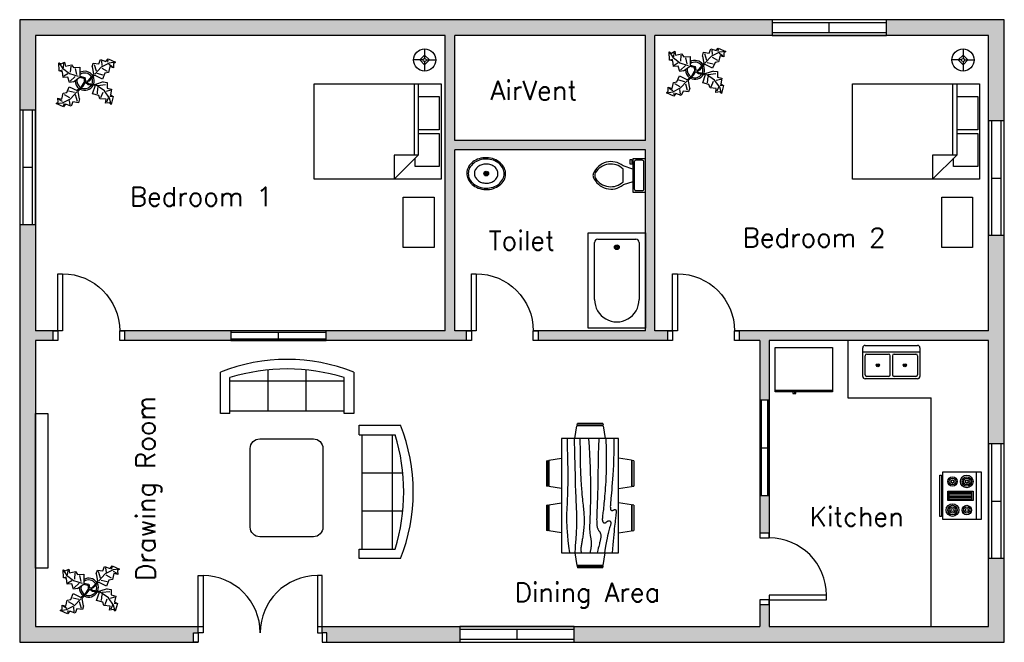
# Model space of a CAD drawing. Header units: inches. Extents: x 239 to 859, y 108 to 500.
import ezdxf

# ---------------------------------------------------------------- set-up
doc = ezdxf.new("R2010")
doc.units = ezdxf.units.IN
for name, color, linetype in [('Blocks', 4, 'Continuous'), ('Door', 6, 'Continuous'), ('Furn', 113, 'Continuous'), ('Hatches', 3, 'Continuous'), ('Text', 2, 'Continuous'), ('Window', 30, 'Continuous')]:
    doc.layers.add(name, color=color, linetype=linetype)
doc.styles.get("Standard").update_dxf_attribs({"font": 'simplex.shx'})

# ---------------------------------------------------------------- blocks, each defined once
blk = doc.blocks.new('Door2')
at = {"layer": 'Door'}
for points in [[(-78, 6), (-81, 6), (-81, 42), (-78, 42)], [(-6, 6), (-3, 6), (-3, 42), (-6, 42)], [(-81, 0), (-84, 0), (-84, 6), (-81, 6)], [(-3, 0), (0, 0), (0, 6), (-3, 6)]]:
    blk.add_lwpolyline(points, close=True, dxfattribs=at)
for centre, start, end in [((-78, 6), 0, 90), ((-6, 6), 90, 180)]:
    blk.add_arc(centre, 36, start, end, dxfattribs=at)
blk = doc.blocks.new('Window2')
at = {"layer": 'Window'}
for p, q in [((0, 10), (-72, 10)), ((-72, 10), (-72, 0)), ((0, 8), (-72, 8)), ((-36, 2), (-36, 8)), ((0, 0), (0, 10)), ((-72, 2), (0, 2)), ((-72, 0), (0, 0))]:
    blk.add_line(p, q, dxfattribs=at)
blk = doc.blocks.new('Door1')
at = {"layer": 'Door'}
for points in [[(-6, 6), (-3, 6), (-3, 42), (-6, 42)], [(-45, 0), (-42, 0), (-42, 6), (-45, 6)], [(-3, 0), (0, 0), (0, 6), (-3, 6)]]:
    blk.add_lwpolyline(points, close=True, dxfattribs=at)
blk.add_arc((-6, 6), 36, 90, 180, dxfattribs=at)
blk = doc.blocks.new('Window1')
at = {"layer": 'Window'}
for p, q in [((0, 6), (-60, 6)), ((-60, 6), (-60, 0)), ((0, 5), (-60, 5)), ((-60, 1), (0, 1)), ((-60, 0), (0, 0)), ((-30, 1), (-30, 5)), ((0, 0), (0, 6))]:
    blk.add_line(p, q, dxfattribs=at)
blk = doc.blocks.new('Bath Tub - 26 x 60 in.')
for p, q in [((8, -18), (10, -18)), ((9, -17), (9, -19))]:
    blk.add_line(p, q)
blk.add_lwpolyline([(0, -36), (0, 0), (60, 0), (60, -36)], close=True)
for points in [[(4, -30), (4, -6)], [(6, -4), (42, -4)], [(42, -32), (6, -32)]]:
    blk.add_lwpolyline(points)
for radius in [1.5, 1]:
    blk.add_circle((9, -18), radius)
for centre, radius, start, end in [((5.75, -5.75), 1.77, 81.8699, 188.1301), ((42, -18), 14, 270, 90), ((5.75, -30.25), 1.77, 171.8699, 278.1301)]:
    blk.add_arc(centre, radius, start, end)
blk = doc.blocks.new('Toilet - top')
for p, q in [((9.5, -6), (9.5, -2)), ((-10, -8.5), (-8, -8.5)), ((-10, -9.5), (-10, -8.5)), ((-7, -9.5), (-10, -9.5)), ((-8, -8.5), (-8, -8)), ((-7, -8), (-7, -9.5)), ((-4, -8), (-6, -14)), ((4, -8), (6, -14)), ((4, -14), (-4, -14))]:
    blk.add_line(p, q)
blk.add_lwpolyline([(10.5, -8), (10.5, 0), (-10.5, 0), (-10.5, -8)], close=True)
for points in [[(-9.5, -2), (-9.5, -6)], [(8.5, -1), (-8.5, -1)], [(-8.5, -7), (8.5, -7)]]:
    blk.add_lwpolyline(points)
for centre, radius, start, end in [((-8.62, -1.88), 0.884, 81.8699, 188.1301), ((-8.62, -6.12), 0.884, 171.8699, 278.1301), ((8.62, -1.88), 0.884, 351.8699, 98.1301), ((8.62, -6.12), 0.884, 261.8699, 8.1301), ((3.52, -21.58), 12.17, 141.46911, 247.97143), ((4.2, -21.82), 11.33, 136.36773, 238.94682), ((-3.52, -21.58), 12.17, 292.02843, 38.53071), ((-4.2, -21.82), 11.33, 301.05301, 43.63209), ((0, -27.88), 4, 245.73182, 294.26817), ((0, -29), 4, 254.86053, 285.13947)]:
    blk.add_arc(centre, radius, start, end)
blk = doc.blocks.new('Sink - Oval top')
for p, q in [((-1, 0), (1, 0)), ((0, 1), (0, -1))]:
    blk.add_line(p, q)
at = {"linetype": 'Continuous'}
for points in [[(-12.23, 0.39, 0.117634), (-11.46, -3.36, 0.104469), (-8.88, -6.8, 0.090016), (-5.08, -9.07, 0.08192), (-0.32, -10.02, 0.08192), (4.49, -9.38, 0.090016), (8.42, -7.36, 0.104469), (11.22, -4.09, 0.117634), (12.23, -0.39, 0.117634), (11.46, 3.36, 0.104469), (8.88, 6.8, 0.090016), (5.08, 9.07, 0.08192), (0.32, 10.02, 0.08192), (-4.49, 9.38, 0.090016), (-8.42, 7.36, 0.104469), (-11.22, 4.09, 0.117634)], [(-11.29, 0.16, 0.118622), (-10.52, -3.25, 0.104678), (-8.07, -6.36, 0.089562), (-4.54, -8.37, 0.081185), (-0.13, -9.15, 0.081185), (4.3, -8.49, 0.089562), (7.89, -6.58, 0.104678), (10.42, -3.55, 0.118622), (11.29, -0.16, 0.118622), (10.52, 3.25, 0.104678), (8.07, 6.36, 0.089562), (4.54, 8.37, 0.081185), (0.13, 9.15, 0.081185), (-4.3, 8.49, 0.089562), (-7.89, 6.58, 0.104678), (-10.42, 3.55, 0.118622)], [(-7.42, 0.08, 0.118283), (-6.91, -2.17, 0.104607), (-5.29, -4.21, 0.089718), (-2.97, -5.53, 0.081436), (-0.07, -6.04, 0.081436), (2.84, -5.59, 0.089718), (5.2, -4.33, 0.104607), (6.86, -2.32, 0.118283), (7.42, -0.08, 0.118283), (6.91, 2.17, 0.104607), (5.29, 4.21, 0.089718), (2.97, 5.53, 0.081436), (0.07, 6.04, 0.081436), (-2.84, 5.59, 0.089718), (-5.2, 4.33, 0.104607), (-6.86, 2.32, 0.118283)]]:
    blk.add_lwpolyline(points, format="xyb", close=True, dxfattribs=at)
for radius in [1.5, 1]:
    blk.add_circle((0, 0), radius)
blk = doc.blocks.new('Dining Set - 36 x 72 in.')
at = {"linetype": 'Continuous'}
for p, q in [((-22.2343, 26.00059), (-23.4847, 17.99762)), ((-22.2304, 26), (-5.7608, 26)), ((-22, 27.5), (-22.1562, 26.50042)), ((-5.8416, 26.5), (-22.1534, 26.5)), ((-22, 27.5), (-6, 27.5)), ((-5.8437, 26.49966), (-6, 27.5)), ((-4.5152, 17.99762), (-5.7655, 25.99926)), ((5.7657, 26.00059), (4.5153, 17.99762)), ((5.7696, 26), (22.2392, 26)), ((6, 27.5), (5.8438, 26.50042)), ((22.1584, 26.5), (5.8466, 26.5)), ((6, 27.5), (22, 27.5)), ((22.1563, 26.49966), (22, 27.5)), ((23.4848, 17.99762), (22.2345, 25.99926)), ((36, 18), (-36, 18)), ((-36, 18), (-36, -18)), ((36, -18), (36, 18)), ((-45.5, 8), (-44.5004, 8.15617)), ((-45.5, 8), (-45.5, -8)), ((-44.5, -8.15843), (-44.5, 8.15338)), ((-44.0006, 8.23428), (-35.9976, 9.48474)), ((-44, 8.23041), (-44, -8.23915)), ((44.0006, 8.23428), (35.9976, 9.48474)), ((44, 8.23041), (44, -8.23915)), ((44.5, -8.15843), (44.5, 8.15338)), ((45.5, 8), (44.5005, 8.15617)), ((45.5, 8), (45.5, -8)), ((-44.4997, -8.15631), (-45.5, -8)), ((-35.9976, -9.48476), (-43.9993, -8.2345)), ((35.9976, -9.48476), (43.9993, -8.2345)), ((44.4997, -8.15631), (45.5, -8)), ((-36, -18), (36, -18)), ((-22.2343, -26.0006), (-23.4847, -17.99762)), ((-4.5152, -17.99762), (-5.7655, -25.99928)), ((5.7657, -26.0006), (4.5153, -17.99762)), ((23.4848, -17.99762), (22.2345, -25.99928)), ((-22.2304, -26), (-5.7608, -26)), ((-22, -27.5), (-22.1562, -26.50044)), ((-5.8416, -26.5), (-22.1534, -26.5)), ((-22, -27.5), (-6, -27.5)), ((-5.8437, -26.49967), (-6, -27.5)), ((5.7696, -26), (22.2392, -26)), ((6, -27.5), (5.8438, -26.50044)), ((22.1584, -26.5), (5.8466, -26.5)), ((6, -27.5), (22, -27.5)), ((22.1563, -26.49967), (22, -27.5))]:
    blk.add_line(p, q, dxfattribs=at)
for points in [[(-36, 15), (-31.1772, 14.97754), (-26.8079, 14.91406), (-22.8538, 14.81543), (-19.276, 14.6875), (-16.0362, 14.53613), (-13.0957, 14.36718), (-10.4159, 14.18652), (-7.9583, 14), (-5.6904, 13.81315), (-3.6035, 13.63021), (-1.6954, 13.45508), (0.0365, 13.29166), (1.5945, 13.14388), (2.9811, 13.01562), (4.1988, 12.9108), (5.25, 12.83333), (6.1393, 12.78613), (6.8802, 12.76823), (7.4883, 12.77767), (7.9792, 12.8125), (8.3685, 12.87077), (8.6719, 12.95052), (8.9049, 13.0498), (9.0833, 13.16666), (9.2205, 13.29899), (9.3216, 13.44401), (9.3895, 13.59879), (9.4271, 13.76041), (9.4373, 13.92594), (9.4232, 14.09245), (9.3875, 14.257), (9.3333, 14.41666), (9.2638, 14.56917), (9.1836, 14.71484), (9.0975, 14.85465), (9.0104, 14.98958), (8.9272, 15.1206), (8.8529, 15.2487), (8.7922, 15.37483), (8.75, 15.5), (8.7305, 15.62467), (8.7344, 15.74739), (8.7617, 15.86621), (8.8125, 15.97916), (8.8867, 16.08431), (8.9844, 16.17968), (9.1055, 16.26334), (9.25, 16.33333), (9.4189, 16.38802), (9.6172, 16.42708), (9.8506, 16.45052), (10.125, 16.45833), (10.4463, 16.45052), (10.8203, 16.42708), (11.2529, 16.38802), (11.75, 16.33333), (12.3184, 16.26318), (12.9694, 16.17838), (13.7151, 16.07991), (14.5677, 15.96875), (15.5395, 15.84586), (16.6426, 15.71224), (17.8893, 15.56884), (19.2917, 15.41666), (20.859, 15.25667), (22.5879, 15.08984), (24.4721, 14.91715), (26.5052, 14.73958), (28.6809, 14.5581), (30.9929, 14.3737), (33.4347, 14.18733), (36, 14)], [(-36, 10), (-28.9766, 10.14274), (-23.1725, 10.20442), (-18.4241, 10.19775), (-14.5677, 10.13541), (-11.4399, 10.03011), (-8.877, 9.89453), (-6.7154, 9.74137), (-4.7917, 9.58333), (-2.9698, 9.43082), (-1.2246, 9.28515), (0.4415, 9.14534), (2.026, 9.01041), (3.5266, 8.87939), (4.9408, 8.7513), (6.266, 8.62516), (7.5, 8.5), (8.6411, 8.37549), (9.6914, 8.2539), (10.6538, 8.13818), (11.5312, 8.03125), (12.3267, 7.93603), (13.043, 7.85547), (13.6831, 7.79248), (14.25, 7.75), (14.7471, 7.7303), (15.1797, 7.73307), (15.5537, 7.75732), (15.875, 7.80208), (16.1494, 7.86637), (16.3828, 7.94922), (16.5811, 8.04964), (16.75, 8.16666), (16.8944, 8.29915), (17.0143, 8.44531), (17.1089, 8.60319), (17.1771, 8.77083), (17.218, 8.94629), (17.2305, 9.1276), (17.2137, 9.31282), (17.1667, 9.5), (17.0895, 9.6875), (16.987, 9.875), (16.8649, 10.0625), (16.7292, 10.25), (16.5856, 10.4375), (16.4401, 10.625), (16.2985, 10.8125), (16.1667, 11), (16.05, 11.18733), (15.9518, 11.3737), (15.8752, 11.5581), (15.8229, 11.73958), (15.798, 11.91715), (15.8034, 12.08984), (15.842, 12.25667), (15.9167, 12.41666), (16.0295, 12.56836), (16.1784, 12.70833), (16.3605, 12.83268), (16.5729, 12.9375), (16.8127, 13.01888), (17.0768, 13.07291), (17.3625, 13.0957), (17.6667, 13.08333), (17.9894, 13.03312), (18.3418, 12.94726), (18.7382, 12.82918), (19.1927, 12.68229), (19.7195, 12.51001), (20.3327, 12.31575), (21.0465, 12.10294), (21.875, 11.875), (22.8357, 11.63354), (23.959, 11.37304), (25.2786, 11.08618), (26.8282, 10.76562), (28.6414, 10.40405), (30.752, 9.99414), (33.1936, 9.52856), (36, 9)], [(-36, 5.5), (-30.7157, 5.3348), (-26.069, 5.20963), (-21.9946, 5.11767), (-18.4271, 5.05208), (-15.3009, 5.00602), (-12.5508, 4.97265), (-10.1112, 4.94515), (-7.9167, 4.91666), (-5.909, 4.88167), (-4.0586, 4.83984), (-2.3429, 4.79215), (-0.7396, 4.73958), (0.7739, 4.6831), (2.22, 4.6237), (3.6213, 4.56233), (5, 4.5), (6.373, 4.43782), (7.7344, 4.3776), (9.0723, 4.32129), (10.375, 4.27083), (11.6309, 4.22819), (12.8281, 4.19531), (13.9551, 4.17415), (15, 4.16666), (15.954, 4.17448), (16.819, 4.19791), (17.6001, 4.23698), (18.3021, 4.29166), (18.9299, 4.36198), (19.4883, 4.44791), (19.9823, 4.54948), (20.4167, 4.66666), (20.7969, 4.79899), (21.1302, 4.94401), (21.4245, 5.09879), (21.6875, 5.26041), (21.9271, 5.42594), (22.1511, 5.59245), (22.3672, 5.757), (22.5834, 5.91666), (22.8065, 6.06868), (23.0404, 6.21093), (23.2879, 6.34147), (23.5521, 6.45833), (23.8358, 6.55957), (24.142, 6.64323), (24.4735, 6.70735), (24.8334, 6.75), (25.2235, 6.76969), (25.642, 6.76692), (26.0858, 6.74267), (26.5521, 6.69791), (27.0379, 6.63362), (27.5404, 6.55078), (28.0565, 6.45036), (28.5834, 6.33333), (29.1242, 6.19987), (29.7071, 6.04687), (30.3661, 5.87044), (31.1354, 5.66666), (32.0493, 5.43164), (33.142, 5.16146), (34.4475, 4.85221), (36, 4.5)], [(-36, -1), (-30.7915, -0.6591), (-26.0195, -0.38216), (-21.6519, -0.16284), (-17.6563, 0.00521), (-14.0005, 0.12833), (-10.6523, 0.21289), (-7.5796, 0.26522), (-4.75, 0.29166), (-2.134, 0.29793), (0.2878, 0.28711), (2.5317, 0.26163), (4.6146, 0.22396), (6.5529, 0.17651), (8.3633, 0.12174), (10.0623, 0.06209), (11.6667, 0), (13.1899, -0.06201), (14.6341, -0.1211), (15.9982, -0.17432), (17.2813, -0.21875), (18.4823, -0.25147), (19.6003, -0.26953), (20.6343, -0.27002), (21.5834, -0.25), (22.4481, -0.20768), (23.2357, -0.14584), (23.9549, -0.06836), (24.6146, 0.02083), (25.2235, 0.11784), (25.7904, 0.21875), (26.3241, 0.31966), (26.8334, 0.41666), (27.3265, 0.50618), (27.8099, 0.58593), (28.2894, 0.65397), (28.7709, 0.70833), (29.2601, 0.74707), (29.763, 0.76823), (30.2855, 0.76985), (30.8334, 0.75), (31.4088, 0.70784), (31.9994, 0.64713), (32.589, 0.57275), (33.1615, 0.48958), (33.7008, 0.4025), (34.1908, 0.3164), (34.6153, 0.23616), (34.9584, 0.16666), (35.2099, 0.11165), (35.3848, 0.07031), (35.504, 0.04069), (35.5886, 0.02083), (35.6594, 0.00879), (35.7377, 0.0026), (35.8442, 0.00032), (36, 0)], [(-36, -6.5), (-27.1843, -6.31267), (-20.084, -6.1263), (-14.469, -5.9419), (-10.1094, -5.76042), (-6.7752, -5.58285), (-4.2363, -5.41016), (-2.2629, -5.24333), (-0.625, -5.08334), (0.8708, -4.93099), (2.2715, -4.78646), (3.5872, -4.64974), (4.8281, -4.52084), (6.0046, -4.39974), (7.127, -4.28646), (8.2053, -4.18099), (9.25, -4.08334), (10.2705, -3.99382), (11.2734, -3.91407), (12.2647, -3.84603), (13.25, -3.79167), (14.2354, -3.75293), (15.2266, -3.73177), (16.2295, -3.73015), (17.25, -3.75), (18.2912, -3.79248), (19.3451, -3.85547), (20.4009, -3.93604), (21.4479, -4.03125), (22.4754, -4.13819), (23.4727, -4.25391), (24.4289, -4.37549), (25.3334, -4.5), (26.1785, -4.62492), (26.9694, -4.74935), (27.7145, -4.87281), (28.4219, -4.99479), (29.1, -5.11483), (29.7572, -5.23242), (30.4016, -5.34709), (31.0417, -5.45834), (31.6837, -5.56437), (32.3262, -5.65821), (32.9658, -5.73153), (33.599, -5.77604), (34.2224, -5.78345), (34.8327, -5.74545), (35.4264, -5.65373), (36, -5.5)], [(-36, -10), (-26.4022, -9.81299), (-18.4675, -9.62891), (-11.9839, -9.45069), (-6.7396, -9.28125), (-2.5226, -9.12354), (0.8789, -8.98047), (3.6769, -8.85498), (6.0833, -8.75), (8.2767, -8.66765), (10.3021, -8.60677), (12.1712, -8.56543), (13.8958, -8.54167), (15.4876, -8.53353), (16.9583, -8.53907), (18.3197, -8.55632), (19.5834, -8.58334), (20.7616, -8.61841), (21.8685, -8.66081), (22.9188, -8.71004), (23.9271, -8.76563), (24.9081, -8.82707), (25.8763, -8.89388), (26.8465, -8.96558), (27.8334, -9.04167), (28.8474, -9.12118), (29.8828, -9.20117), (30.93, -9.27824), (31.9792, -9.34896), (33.0205, -9.40991), (34.0443, -9.45768), (35.0407, -9.48885), (36, -9.5)], [(-36, -14.5), (-30.0881, -14.33513), (-25.0332, -14.21224), (-20.7312, -14.12647), (-17.0781, -14.07292), (-13.97, -14.04671), (-11.3027, -14.04297), (-8.9724, -14.05681), (-6.875, -14.08334), (-4.9224, -14.11833), (-3.0905, -14.16016), (-1.3709, -14.20785), (0.2448, -14.26042), (1.7647, -14.3169), (3.1973, -14.3763), (4.5507, -14.43767), (5.8333, -14.5), (7.0554, -14.5621), (8.235, -14.62175), (9.3922, -14.67652), (10.5469, -14.72396), (11.7192, -14.76164), (12.929, -14.78711), (14.1965, -14.79794), (15.5417, -14.79167), (16.9933, -14.76424), (18.6152, -14.70508), (20.4804, -14.60197), (22.6615, -14.44271), (25.2312, -14.21509), (28.2624, -13.9069), (31.8277, -13.50594), (36, -13)]]:
    blk.add_lwpolyline(points, dxfattribs=at)
blk = doc.blocks.new('Plant - Rubber or Philodendron')
at = {"linetype": 'Continuous'}
for p, q in [((8.8871, 10.7908), (9.9809, 13.4933)), ((9.9809, 13.4933), (13.3837, 12.301)), ((10.5828, 12.6946), (10.8893, 9.7953)), ((13.3837, 12.301), (14.68, 13.9039)), ((14.5816, 13.2037), (14.3848, 11.8033)), ((14.68, 13.9039), (19.3848, 11.8146)), ((-16.2005, 11.4774), (-13.9899, 8.1064)), ((-16.2005, 11.4774), (-14.8639, 10.7964)), ((-16.0159, 6.3329), (-16.2005, 11.4774)), ((-14.0069, 5.8704), (-16.0159, 6.3329)), ((-15.3434, 6.5514), (-13.9984, 6.9884)), ((-14.8639, 10.7964), (-12.6195, 11.8975)), ((-13.9899, 8.1064), (-9.5434, 4.7185)), ((-13.3174, 8.325), (-13.0735, 11.0065)), ((-12.6195, 11.8975), (-12.1909, 9.4345)), ((-12.1909, 9.4345), (-8.3829, 10.3)), ((-8.8369, 9.409), (-9.0894, 5.6095)), ((-8.3829, 10.3), (-7.0549, 8.501)), ((-7.0549, 8.501), (-3.0284, 8.6941)), ((-4.8529, 4.012), (-5.7184, 7.82)), ((-3.0284, 8.6941), (-3.0709, 3.1041)), ((4.6914, 8.8812), (5.3859, 11.2828)), ((4.6914, 8.8812), (5.5014, 4.4831)), ((5.3859, 11.2828), (8.8871, 10.7908)), ((5.9878, 10.4842), (7.1971, 6.3869)), ((10.3916, 8.7942), (6.2847, 4.4028)), ((15.3859, 11.3055), (10.3916, 8.7942)), ((14.2977, 6.1031), (10.9934, 7.9956)), ((15.7909, 9.1065), (14.8995, 5.3044)), ((15.2875, 10.6053), (17.5907, 9.2105)), ((19.3848, 11.8146), (15.3859, 11.3055)), ((18.1925, 8.4119), (15.7909, 9.1065)), ((19.3848, 11.8146), (18.1868, 10.9119)), ((18.1868, 10.9119), (18.1925, 8.4119)), ((-13.5868, 2.2894), (-14.0069, 5.8704)), ((-10.6784, 2.491), (-13.5868, 2.2894)), ((-13.1329, 3.1804), (-10.6614, 4.727)), ((-9.5858, -0.8715), (-10.6784, 2.491)), ((-9.5434, 4.7185), (-4.1917, 2.9888)), ((-9.1318, 0.0195), (-5.9793, 2.9025)), ((-7.1228, -0.443), (-3.5248, 2.2131)), ((-3.5248, 2.2131), (-3.3011, 2.4355)), ((-3.3011, 2.4355), (-0.5306, 1.7947)), ((-3.0709, 3.1041), (0.0797, 2.3163)), ((-0.5306, 1.7947), (-0.2255, -0.5527)), ((-0.5306, 1.7947), (-0.5306, 1.7947)), ((0.0797, 2.3163), (0.4866, -0.031)), ((0.4866, -0.031), (2.1141, 0.2298)), ((2.1141, 0.2298), (5.4346, 3.9146)), ((6.1032, 3.6844), (2.8262, -0.031)), ((5.4346, 3.9146), (5.5014, 4.4831)), ((11.1089, 1.1958), (6.1032, 3.6844)), ((7.7005, 4.8881), (11.5025, 3.9967)), ((12.7005, 4.8994), (11.1089, 1.1958)), ((14.8995, 5.3044), (12.7005, 4.8994)), ((-11.3237, -7.2629), (-9.7321, -3.5593)), ((-9.7321, -3.5593), (-4.7264, -6.0479)), ((-7.1228, -0.443), (-9.5858, -0.8715)), ((-2.019, -3.6148), (-4.7264, -6.0479)), ((-4.0579, -6.2781), (-0.9375, -3.1608)), ((-2.019, -3.6148), (-0.2255, -0.5527)), ((-0.9375, -3.1608), (0.5883, -0.8135)), ((0.5883, -0.8135), (2.2447, -2.0916)), ((2.8262, -0.031), (1.3003, -0.5527)), ((1.3003, -0.5527), (2.4193, -1.4655)), ((2.2447, -2.0916), (6.7108, -2.6626)), ((2.4193, -1.4655), (6.895, -2.1175)), ((4.943, -7.9659), (6.7108, -2.6626)), ((11.6605, -0.5413), (6.895, -2.1175)), ((12.3677, -6.1981), (7.219, -2.6772)), ((8.125, -4.0768), (7.7715, -7.9659)), ((8.3544, -2.7453), (13.1973, -2.1704)), ((11.6605, -0.5413), (14.1354, -0.8948)), ((15.5496, -10.7943), (12.3677, -6.1981)), ((16.2567, -5.8446), (13.4283, -6.5517)), ((14.1354, -0.8948), (14.1354, -4.4304)), ((14.1354, -4.4304), (16.9638, -5.1375)), ((16.9638, -5.1375), (16.2567, -8.673)), ((-16.8157, -10.7754), (-14.4141, -11.4699)), ((-16.8101, -13.2754), (-16.8157, -10.7754)), ((-13.9107, -12.9688), (-16.2139, -11.574)), ((-14.4141, -11.4699), (-13.5228, -7.6679)), ((-14.0091, -13.669), (-9.0148, -11.1577)), ((-13.5228, -7.6679), (-11.3237, -7.2629)), ((-12.921, -8.4665), (-9.6166, -10.359)), ((-6.3237, -7.2516), (-10.1257, -6.3602)), ((-9.206, -15.0581), (-9.5126, -12.1588)), ((-9.0148, -11.1577), (-4.9047, -6.8122)), ((-4.611, -12.8477), (-5.8203, -8.7504)), ((-4.1246, -6.8466), (-4.0579, -6.2781)), ((-3.3146, -11.2447), (-4.1246, -6.8466)), ((-3.3146, -11.2447), (-4.0092, -13.6463)), ((8.8321, -9.0266), (4.943, -7.9659)), ((9.5392, -11.1479), (8.8321, -9.0266)), ((13.4283, -11.5015), (9.5392, -11.1479)), ((10.2463, -10.4408), (11.6605, -6.9053)), ((13.0748, -13.9763), (13.4283, -11.5015)), ((14.8425, -10.7943), (13.7819, -13.2692)), ((16.6103, -14.6834), (15.5496, -10.7943)), ((17.3174, -9.7337), (15.9032, -9.7337)), ((16.2567, -8.673), (18.0245, -9.7337)), ((18.0245, -9.7337), (16.6103, -14.6834)), ((-18.008, -14.1781), (-16.8101, -13.2754)), ((-18.008, -14.1781), (-14.0091, -13.669)), ((-13.3032, -16.2674), (-18.008, -14.1781)), ((-12.0069, -14.6645), (-13.3032, -16.2674)), ((-13.2048, -15.5672), (-13.008, -14.1668)), ((-8.6042, -15.8568), (-12.0069, -14.6645)), ((-7.5103, -13.1543), (-8.6042, -15.8568)), ((-4.0092, -13.6463), (-7.5103, -13.1543)), ((15.5496, -13.6228), (13.0748, -13.9763)), ((16.6103, -14.6834), (15.5496, -13.6228))]:
    blk.add_line(p, q, dxfattribs=at)
for centre, radius, start, end in [((0.0308, 0.1664), 6, 178.6147, 235.1169), ((0.0308, 0.1664), 5, 168.1647, 238.6725), ((0, 0), 6.1275, 34.37569, 120.1028), ((-0.0601, -0.2075), 5.2461, 33.82192, 124.9414), ((-0.2664, 0.1682), 5.2775, 338.4094, 20.03007), ((-0.098, 0.1364), 6.1288, 341.2017, 26.09184), ((-0.0234, 0.3825), 6.1492, 242.5812, 331.2714), ((-0.1102, 0.4886), 5.2883, 247.3711, 327.472)]:
    blk.add_arc(centre, radius, start, end, dxfattribs=at)
blk = doc.blocks.new('Sofa - Roundback 7 ft.')
at = {"linetype": 'Continuous'}
for p, q in [((-36.000027, -34), (-36.000027, -11.4696)), ((-12.00002, -32.4421), (-12.00003, -6.5971)), ((11.99997, -32.4421), (11.99998, -6.5971)), ((35.99998, -34), (35.99998, -11.4696)), ((-35.999844, -13.3819), (35.9998, -13.3819)), ((-36.000027, -32.4421), (35.99998, -32.4421))]:
    blk.add_line(p, q, dxfattribs=at)
for points in [[(-36.000027, -34), (-42.000027, -34), (-42.000027, -8)], [(41.99998, -8), (41.99998, -34), (35.99998, -34)]]:
    blk.add_lwpolyline(points, dxfattribs=at)
for centre, radius, start, end in [((0, -114.25), 114.25, 68.43141, 111.5686), ((-0.00001, -127.1968), 121.1968, 72.72033, 107.2797)]:
    blk.add_arc(centre, radius, start, end, dxfattribs=at)
blk = doc.blocks.new('Range-Oven - 30 in top')
for p, q in [((0, -3), (30, -3)), ((12, -6), (18, -6)), ((13, -20), (13, -6)), ((14, -6), (14, -20)), ((15, -20), (15, -6)), ((16, -6), (16, -20)), ((17, -20), (17, -6)), ((6, -24), (6, -25)), ((8, -25), (8, -24)), ((18, -20), (12, -20)), ((22, -25), (22, -24)), ((24, -24), (24, -25))]:
    blk.add_line(p, q)
for points in [[(0, -24), (0, 0), (30, 0), (30, -24)], [(12, -21), (12, -5), (18, -5), (18, -21)], [(2, -26), (2, -25), (28, -25), (28, -26)]]:
    blk.add_lwpolyline(points, close=True)
for centre, radius in [((6, -9), 4), ((6, -9), 3), ((24, -9), 3), ((6, -9), 2), ((6, -9), 1), ((24, -9), 2), ((24, -9), 1), ((6, -18), 3), ((6, -18), 2), ((6, -18), 1), ((24, -18), 4), ((24, -18), 3), ((24, -18), 2), ((24, -18), 1)]:
    blk.add_circle(centre, radius)
blk = doc.blocks.new('Refrigerator-2 door - 36 in top')
for p, q in [((0, -26.999999), (36, -26.999999)), ((11, -27.999999), (11, -28.999999)), ((11, -28.999999), (13, -28.999999)), ((12, -26.999999), (12, -28.999999)), ((13, -28.999999), (13, -27.999999))]:
    blk.add_line(p, q)
blk.add_lwpolyline([(0, -27.999999), (0, 0), (36, 0), (36, -27.999999)], close=True)
blk = doc.blocks.new('Sink-double - 36 in top')
for p, q in [((-18, -4), (18, -4)), ((-0.75, -18.5), (-0.75, -6.5)), ((0.75, -6.5), (0.75, -18.5))]:
    blk.add_line(p, q)
for points in [[(-16.5, 0), (16.5, 0)], [(-18, -19.5), (-18, -1.5)], [(-15.5, -5.5), (-1.75, -5.5)], [(1.75, -5.5), (15.5, -5.5)], [(18, -1.5), (18, -19.5)], [(-16.5, -18.5), (-16.5, -6.5)], [(16.5, -6.5), (16.5, -18.5)], [(16.5, -21), (-16.5, -21)], [(-1.75, -19.5), (-15.5, -19.5)], [(15.5, -19.5), (1.75, -19.5)]]:
    blk.add_lwpolyline(points)
for centre, radius in [((-8.5, -12.5), 1), ((-8.5, -12.5), 0.5), ((8.5, -12.5), 1), ((8.5, -12.5), 0.5)]:
    blk.add_circle(centre, radius)
for centre, radius, start, end in [((-16.5, -1.5), 1.5, 90, 180), ((16.5, -1.5), 1.5, 0, 90), ((-15.5, -6.5), 1, 90, 180), ((-1.75, -6.5), 1, 0, 90), ((1.75, -6.5), 1, 90, 180), ((15.5, -6.5), 1, 0, 90), ((-15.5, -18.5), 1, 180, 270), ((-1.75, -18.5), 1, 270, 0), ((1.75, -18.5), 1, 180, 270), ((15.5, -18.5), 1, 270, 0), ((-16.5, -19.5), 1.5, 180, 270), ((16.5, -19.5), 1.5, 270, 0)]:
    blk.add_arc(centre, radius, start, end)
blk = doc.blocks.new('Bed - Queen')
at = {"linetype": 'Continuous'}
for p, q in [((0, -80.00003), (0, 0)), ((0, 0), (59.99999, 0)), ((59.99999, 0), (59.99999, -80.00003)), ((7.99999, -1.2), (28.79998, -1.2)), ((7.99999, -14.4), (7.99999, -1.2)), ((28.79998, -1.2), (28.79998, -14.4)), ((31.19999, -1.2), (51.99999, -1.2)), ((31.19999, -14.4), (31.19999, -1.2)), ((51.99999, -1.2), (51.99999, -16.4)), ((0, -14.4), (44.8, -14.4)), ((44.8, -16.8), (0, -16.8)), ((59.99999, -29.6), (44.8, -14.4)), ((44.8, -14.4), (44.8, -29.6)), ((51.99999, -16.4), (46.79936, -16.4)), ((44.8, -29.6), (59.99999, -29.6)), ((59.99999, -80.00003), (0, -80.00003))]:
    blk.add_line(p, q, dxfattribs=at)
blk = doc.blocks.new('Lamp - Table')
at = {"linetype": 'Continuous'}
for p, q in [((0, 7), (0, 1)), ((-1, 0), (-7, 0)), ((0, 3), (-3, 0)), ((-3, 0), (0, -3)), ((3, 0), (0, 3)), ((0, -3), (3, 0)), ((1, 0), (7, 0)), ((0, -1), (0, -7))]:
    blk.add_line(p, q, dxfattribs=at)
for radius in [7, 1]:
    blk.add_circle((0, 0), radius, dxfattribs=at)

msp = doc.modelspace()

# ---------------------------------------------------------------- hatches: boundary and pattern name
at = {"layer": 'Hatches'}
h = msp.add_hatch(color=256, dxfattribs=at)
h.dxf.hatch_style = 1
h.paths.add_polyline_path([(712.6, 499.73), (238.82, 499.73), (238.82, 442.81), (248.82, 442.81), (248.82, 489.73), (506.82, 489.73), (506.82, 303.73), (431.78, 303.73), (431.78, 297.73), (512.82, 297.73), (520.23, 297.73), (520.23, 303.73), (512.82, 303.73), (512.82, 417.73), (632.82, 417.73), (632.82, 303.73), (565.23, 303.73), (565.23, 297.73), (632.82, 297.73), (646.96, 297.73), (646.96, 303.73), (638.82, 303.73), (638.82, 489.73), (712.6, 489.73)])
h.paths.add_polyline_path([(512.82, 489.73), (632.82, 489.73), (632.82, 423.73), (512.82, 423.73)], flags=16)
h = msp.add_hatch(color=256, dxfattribs=at)
h.dxf.hatch_style = 1
h.paths.add_polyline_path([(858.82, 499.73), (784.6, 499.73), (784.6, 489.73), (848.82, 489.73), (848.82, 435.97), (858.82, 435.97)])
h = msp.add_hatch(color=256, dxfattribs=at)
h.dxf.hatch_style = 1
h.paths.add_polyline_path([(348.26, 113.73), (351.26, 113.73), (351.26, 117.73), (248.82, 117.73), (248.82, 297.73), (259.81, 297.73), (259.81, 303.73), (248.82, 303.73), (248.82, 370.81), (238.82, 370.81), (238.82, 107.73), (348.26, 107.73)])
h = msp.add_hatch(color=256, dxfattribs=at)
h.dxf.hatch_style = 1
h.paths.add_polyline_path([(858.82, 363.97), (848.82, 363.97), (848.82, 303.73), (704.82, 303.73), (691.96, 303.73), (691.96, 297.73), (704.82, 297.73), (704.82, 260.13), (710.82, 260.13), (710.82, 297.73), (848.82, 297.73), (848.82, 232.62), (858.82, 232.62)])
h = msp.add_hatch(color=256, dxfattribs=at)
h.dxf.hatch_style = 1
h.paths.add_polyline_path([(371.78, 303.73), (304.81, 303.73), (304.81, 297.73), (371.78, 297.73)], flags=17)
h = msp.add_hatch(color=256, dxfattribs=at)
h.dxf.hatch_style = 1
h.paths.add_polyline_path([(710.82, 200.13), (704.82, 200.13), (704.82, 176.46), (710.82, 176.46)])
h = msp.add_hatch(color=256, dxfattribs=at)
h.dxf.hatch_style = 1
h.paths.add_polyline_path([(858.82, 160.62), (848.82, 160.62), (848.82, 117.73), (710.82, 117.73), (710.82, 131.46), (704.82, 131.46), (704.82, 117.73), (588.05, 117.73), (588.05, 107.73), (858.82, 107.73)])
h = msp.add_hatch(color=256, dxfattribs=at)
h.dxf.hatch_style = 1
h.paths.add_polyline_path([(516.05, 117.73), (429.26, 117.73), (429.26, 113.73), (432.26, 113.73), (432.26, 107.73), (516.05, 107.73)])

# ---------------------------------------------------------------- linework, layer by layer
for p, q in [((506.82, 303.73), (506.82, 489.73)), ((512.82, 423.73), (512.82, 489.73)), ((632.82, 423.73), (632.82, 489.73)), ((638.82, 303.73), (638.82, 489.73)), ((632.82, 423.73), (512.82, 423.73)), ((512.82, 303.73), (512.82, 417.73)), ((632.82, 417.73), (512.82, 417.73)), ((632.82, 303.73), (632.82, 417.73)), ((265.81, 303.73), (248.82, 303.73)), ((262.81, 297.73), (248.82, 297.73)), ((506.82, 303.73), (301.81, 303.73)), ((512.82, 297.73), (301.81, 297.73)), ((526.23, 303.73), (512.82, 303.73)), ((523.23, 297.73), (512.82, 297.73)), ((632.82, 303.73), (562.23, 303.73)), ((632.82, 297.73), (562.23, 297.73)), ((649.96, 297.73), (632.82, 297.73)), ((652.96, 303.73), (638.82, 303.73)), ((704.82, 303.73), (688.96, 303.73)), ((704.82, 297.73), (688.96, 297.73)), ((848.82, 303.73), (704.82, 303.73)), ((704.82, 297.73), (704.82, 173.46)), ((848.82, 297.73), (710.82, 297.73)), ((710.82, 297.73), (710.82, 173.46)), ((710.82, 137.46), (710.82, 117.73)), ((704.82, 134.46), (704.82, 117.73))]:
    msp.add_line(p, q)
for points in [[(429.26, 107.73), (858.82, 107.73), (858.82, 499.73), (238.82, 499.73), (238.82, 107.73), (351.26, 107.73)], [(506.82, 489.73), (248.82, 489.73), (248.82, 303.73)], [(632.82, 489.73), (512.82, 489.73)], [(848.82, 303.73), (848.82, 489.73), (638.82, 489.73)], [(248.82, 297.73), (248.82, 117.73), (354.26, 117.73)], [(710.82, 117.73), (848.82, 117.73), (848.82, 297.73)], [(390.04, 117.73), (390.49, 117.73)], [(426.26, 117.73), (704.82, 117.73)]]:
    msp.add_lwpolyline(points)
at = {"layer": 'Blocks'}
for p, q in [((760.27, 297.73), (760.27, 261.73)), ((760.27, 261.73), (812.82, 261.73)), ((812.82, 117.73), (812.82, 261.73))]:
    msp.add_line(p, q, dxfattribs=at)
msp.add_lwpolyline([(248.82, 251.8), (256.61, 251.8), (256.61, 154.31), (248.82, 154.31)], close=True, dxfattribs=at)
at = {"layer": 'Furn'}
for points in [[(480.36, 388.07), (499.84, 388.07), (499.84, 356.34), (480.36, 356.34)], [(819.42, 388.07), (838.9, 388.07), (838.9, 356.34), (819.42, 356.34)]]:
    msp.add_lwpolyline(points, close=True, dxfattribs=at)
msp.add_lwpolyline([(389.98, 235.81), (423.76, 235.81, -0.414214), (429.75, 229.82), (429.75, 180.19, -0.414214), (423.76, 174.2), (389.98, 174.2, -0.414214), (383.99, 180.19), (383.99, 229.82, -0.414214)], format="xyb", close=True, dxfattribs=at)

# ---------------------------------------------------------------- block references
at = {"layer": 'Blocks'}
for name, p in [('Plant - Rubber or Philodendron', (664.04, 467.95)), ('Plant - Rubber or Philodendron', (279.76, 461.11)), ('Sink - Oval top', (532.58, 402.82)), ('Refrigerator-2 door - 36 in top', (714.63, 293.4)), ('Sink-double - 36 in top', (787.69, 294.66)), ('Plant - Rubber or Philodendron', (282.33, 141.96))]:
    msp.add_blockref(name, p, dxfattribs=at)
at = {"layer": 'Blocks', "rotation": 270}
for name, p in [('Toilet - top', (632.82, 401.71)), ('Bath Tub - 26 x 60 in.', (632.82, 365.46)), ('Range-Oven - 30 in top', (844.2, 214.99))]:
    msp.add_blockref(name, p, dxfattribs=at)
at = {"layer": 'Door', "xscale": -1}
for p in [(259.81, 297.73), (520.23, 297.73), (646.96, 297.73)]:
    msp.add_blockref('Door1', p, dxfattribs=at)
at = {"layer": 'Door', "rotation": 270}
msp.add_blockref('Door1', (704.82, 131.46), dxfattribs=at)
at = {"layer": 'Door'}
msp.add_blockref('Door2', (432.26, 107.73), dxfattribs=at)
at = {"layer": 'Furn'}
for name, p in [('Lamp - Table', (493.79, 474.38)), ('Lamp - Table', (832.85, 474.38)), ('Sofa - Roundback 7 ft.', (407.23, 285.83))]:
    msp.add_blockref(name, p, dxfattribs=at)
at = {"layer": 'Furn', "rotation": 270}
for name, p in [('Bed - Queen', (504.2, 459.27)), ('Bed - Queen', (843.25, 459.27)), ('Sofa - Roundback 7 ft.', (486.65, 202.41)), ('Dining Set - 36 x 72 in.', (597.97, 200.09))]:
    msp.add_blockref(name, p, dxfattribs=at)
at = {"layer": 'Window'}
for name, p in [('Window2', (784.6, 489.73)), ('Window1', (431.78, 297.73)), ('Window2', (588.05, 107.73))]:
    msp.add_blockref(name, p, dxfattribs=at)
at = {"layer": 'Window', "rotation": 270}
for name, p in [('Window2', (238.82, 370.81)), ('Window2', (848.82, 363.97)), ('Window1', (704.82, 200.13)), ('Window2', (848.82, 160.62))]:
    msp.add_blockref(name, p, dxfattribs=at)

# ---------------------------------------------------------------- texts
at = {"layer": 'Text', "char_height": 12, "attachment_point": 1}
for s, width, heights, insert in [('AirVent', 96.1801, [0], (535.29, 461.22)), ('Bedroom 1', 96.1801, [0], (308.15, 394.35)), ('Toilet', 96.1801, [0], (534.1, 366.68)), ('Bedroom 2', 107.9094, [32], (694.04, 368.57)), ('Kitchen', 96.1801, [0], (736.27, 192.84)), ('Dining Area', 127.8492, [0], (550.52, 145.22))]:
    msp.add_mtext_dynamic_manual_height_columns(s, width=width, gutter_width=12.5, heights=heights, dxfattribs=dict(at, insert=insert))
at = {"layer": 'Text', "insert": (312.17, 146.54), "char_height": 12, "attachment_point": 1, "rotation": 90}
msp.add_mtext_dynamic_manual_height_columns('Drawing Room', width=150.1348, gutter_width=12.5, heights=[0], dxfattribs=at)

doc.saveas('drawing.dxf')
